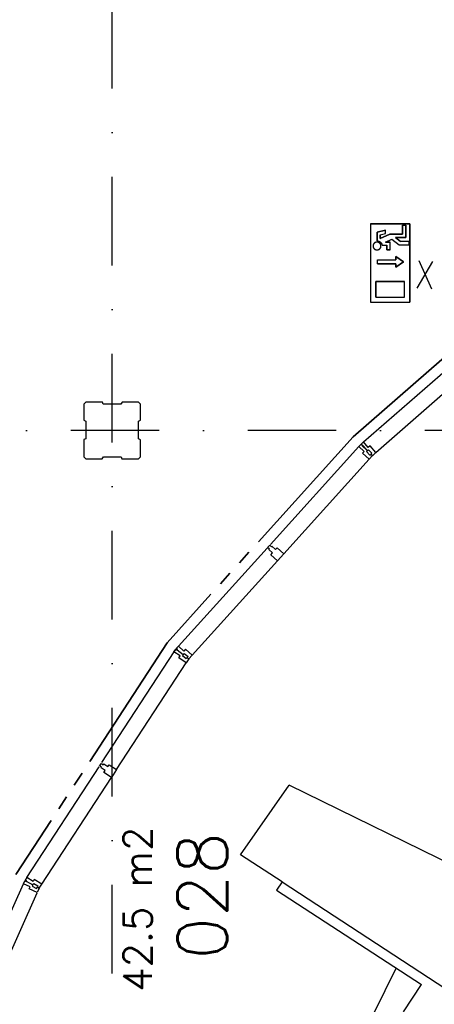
# Model space of a CAD drawing. Extents: x 36324 to 146208, y -50294 to 26426.
# Tile 27 of 39: x 98910 to 101838, y 4144 to 11098. Entities that reach past the tile are written whole.
import ezdxf

# ---------------------------------------------------------------- set-up
doc = ezdxf.new("R2010")
doc.units = 0
doc.header["$LTSCALE"] = 100
doc.linetypes.add('B0302', pattern=[12.5, 6.25, -3.125, 0, -3.125])
doc.linetypes.add('B0804', pattern=[15, 10, -1, 1, -1, 1, -1])
for name, color, linetype in [('Bouwkundig', 253, 'CONTINUOUS'), ('Bouwkundig tekst', 252, 'CONTINUOUS'), ('Stramien', 252, 'B0302')]:
    doc.layers.add(name, color=color, linetype=linetype)
doc.layers.add('brandscheiding', color=40, linetype='B0804', lineweight=35)
doc.styles.add('bouwk tekst', font='romans.shx')
doc.styles.get("Standard").update_dxf_attribs({"font": 'romans.shx'})

msp = doc.modelspace()

# ---------------------------------------------------------------- linework, layer by layer
at = {"layer": 'Bouwkundig', "linetype": 'Continuous'}
for p, q in [((101387.3, 9656.8), (101664.8, 9656.8)), ((101387.3, 9656.8), (101387.3, 9101.9)), ((101433.6, 9596.7), (101493.7, 9611.7)), ((101433.6, 9535.7), (101433.6, 9596.7)), ((101493.7, 9587.9), (101493.7, 9611.7)), ((101613.9, 9582.8), (101613.9, 9647.6)), ((101613.9, 9647.6), (101637, 9647.6)), ((101637, 9647.6), (101637, 9559.7)), ((101664.8, 9656.8), (101664.8, 9101.9)), ((101456.7, 9578.6), (101493.7, 9587.9)), ((101456.7, 9551.7), (101525.1, 9582.8)), ((101456.7, 9578.6), (101456.7, 9551.7)), ((101492.5, 9527.3), (101539.5, 9548.7)), ((101492.5, 9527.3), (101526.1, 9527.3)), ((101525.1, 9582.8), (101613.9, 9582.8)), ((101526.1, 9471.8), (101526.1, 9527.3)), ((101539.4, 9548.9), (101590.8, 9508.8)), ((101563.1, 9559.7), (101598.7, 9532)), ((101637, 9559.7), (101563.1, 9559.7)), ((101660.2, 9532), (101598.7, 9532)), ((101660.2, 9508.8), (101660.2, 9532)), ((101469.4, 9504.2), (101502.9, 9504.2)), ((101502.9, 9471.8), (101502.9, 9504.2)), ((101526.1, 9471.8), (101502.9, 9471.8)), ((101590.8, 9508.8), (101660.2, 9508.8)), ((101436.5, 9401.6), (101566, 9401.6)), ((101621.4, 9387.7), (101566, 9424.7)), ((101566, 9424.7), (101566, 9401.6)), ((101566, 9350.7), (101621.4, 9387.7)), ((101436.5, 9373.9), (101566, 9373.9)), ((101566, 9373.9), (101566, 9350.7)), ((101424.3, 9138.9), (101424.3, 9249.9)), ((101424.3, 9249.9), (101627.8, 9249.9)), ((101627.8, 9138.9), (101627.8, 9249.9)), ((101424.3, 9138.9), (101627.8, 9138.9)), ((101387.3, 9101.9), (101664.8, 9101.9))]:
    msp.add_line(p, q, dxfattribs=at)
for points in [[(101664.8, 9656.8), (101387.3, 9656.8), (101387.3, 9101.9), (101664.8, 9101.9), (101664.8, 9656.8)], [(101637, 9647.6), (101613.9, 9647.6), (101613.9, 9582.8), (101525.1, 9582.8), (101456.7, 9551.7), (101456.7, 9578.6), (101493.7, 9587.9), (101493.7, 9611.7), (101433.6, 9596.7), (101433.6, 9535.7), (101439.4, 9535.2), (101441.9, 9534.7), (101444.5, 9534), (101447.2, 9533), (101450.7, 9531.4), (101453.4, 9529.8), (101455.3, 9528.5), (101457.6, 9526.6), (101459.5, 9524.8), (101462, 9521.9), (101463.9, 9519.2), (101465.7, 9516.2), (101467, 9513.2), (101468.4, 9509.1), (101469.1, 9506.2), (101469.8, 9504.2), (101502.9, 9504.2), (101502.9, 9471.8), (101526.1, 9471.8), (101526.1, 9527.3), (101492.5, 9527.3), (101539.5, 9548.7), (101590.8, 9508.8), (101660.2, 9508.8), (101660.2, 9532), (101598.7, 9532), (101563.1, 9559.7), (101637, 9559.7), (101637, 9647.6)], [(101414, 9480), (101415, 9479), (101416, 9478.1), (101417.1, 9477.3), (101418.2, 9476.5), (101419.3, 9475.8), (101420.5, 9475.1), (101421.7, 9474.5), (101423, 9474), (101424.2, 9473.5), (101425.5, 9473), (101426.8, 9472.7), (101428.2, 9472.4), (101429.5, 9472.2), (101430.9, 9472), (101432.2, 9471.9), (101433.6, 9471.8), (101434.9, 9471.9), (101436.3, 9472), (101437.7, 9472.2), (101439, 9472.4), (101440.3, 9472.7), (101441.6, 9473), (101442.9, 9473.5), (101444.2, 9474), (101445.4, 9474.5), (101446.7, 9475.1), (101447.8, 9475.8), (101449, 9476.5), (101450.1, 9477.3), (101451.2, 9478.1), (101452.2, 9479), (101453.2, 9480), (101454.1, 9481), (101455, 9482), (101455.9, 9483.1), (101456.7, 9484.2), (101457.4, 9485.3), (101458.1, 9486.5), (101458.7, 9487.7), (101459.2, 9489), (101459.7, 9490.2), (101460.1, 9491.5), (101460.5, 9492.9), (101460.8, 9494.2), (101461, 9495.5), (101461.2, 9496.9), (101461.3, 9498.2), (101461.3, 9499.6), (101461.3, 9501), (101461.2, 9502.3), (101461, 9503.7), (101460.8, 9505), (101460.5, 9506.3), (101460.1, 9507.6), (101459.7, 9508.9), (101459.2, 9510.2), (101458.7, 9511.5), (101458.1, 9512.7), (101457.4, 9513.9), (101456.7, 9515), (101455.9, 9516.1), (101455, 9517.2), (101454.1, 9518.2), (101453.2, 9519.2), (101452.2, 9520.2), (101451.2, 9521), (101450.1, 9521.9), (101449, 9522.7), (101447.8, 9523.4), (101446.7, 9524.1), (101445.4, 9524.7), (101444.2, 9525.2), (101442.9, 9525.7), (101441.6, 9526.1), (101440.3, 9526.5), (101439, 9526.8), (101437.7, 9527), (101436.3, 9527.2), (101434.9, 9527.3), (101433.6, 9527.3), (101432.2, 9527.3), (101430.9, 9527.2), (101429.5, 9527), (101428.2, 9526.8), (101426.8, 9526.5), (101425.5, 9526.1), (101424.2, 9525.7), (101423, 9525.2), (101421.7, 9524.7), (101420.5, 9524.1), (101419.3, 9523.4), (101418.2, 9522.7), (101417.1, 9521.9), (101416, 9521), (101415, 9520.2), (101414, 9519.2), (101413, 9518.2), (101412.1, 9517.2), (101411.3, 9516.1), (101410.5, 9515), (101409.8, 9513.9), (101409.1, 9512.7), (101408.5, 9511.5), (101408, 9510.2), (101407.5, 9508.9), (101407, 9507.6), (101406.7, 9506.3), (101406.4, 9505), (101406.1, 9503.7), (101406, 9502.3), (101405.9, 9501), (101405.8, 9499.6), (101405.9, 9498.2), (101406, 9496.9), (101406.1, 9495.5), (101406.4, 9494.2), (101406.7, 9492.9), (101407, 9491.5), (101407.5, 9490.2), (101408, 9489), (101408.5, 9487.7), (101409.1, 9486.5), (101409.8, 9485.3), (101410.5, 9484.2), (101411.3, 9483.1), (101412.1, 9482), (101413, 9481), (101414, 9480)], [(101429.5, 9527), (101424.9, 9525.9), (101419.7, 9523.6), (101415.9, 9520.9), (101413.3, 9518.6), (101410.4, 9514.8), (101408.3, 9510.9), (101406.4, 9505.3), (101405.9, 9497.9), (101407, 9491.7), (101408.6, 9487.6), (101409.7, 9485.5), (101411.4, 9482.9), (101413.2, 9480.7), (101416.6, 9477.6), (101420.2, 9475.3), (101424.5, 9473.4), (101430.2, 9472.1), (101434.4, 9471.9), (101438, 9472.2), (101443.6, 9473.7), (101447.1, 9475.4), (101451.4, 9478.3), (101455.6, 9482.7), (101457.5, 9485.5), (101459.6, 9490), (101460.8, 9494.3), (101461.3, 9501), (101460.3, 9507.1), (101458.7, 9511.3), (101456.9, 9514.6), (101454.5, 9517.8), (101451.1, 9521.1), (101447.2, 9523.8), (101443.9, 9525.4), (101439.7, 9526.7), (101436.9, 9527.1), (101432.3, 9527.3), (101429.5, 9527)], [(101433.6, 9535.7), (101434, 9535.7), (101434.4, 9535.7), (101434.8, 9535.7), (101435.2, 9535.7), (101435.6, 9535.7), (101436, 9535.6), (101436.4, 9535.6), (101436.8, 9535.6), (101437.2, 9535.5), (101437.6, 9535.5), (101438.1, 9535.4), (101438.5, 9535.4), (101438.9, 9535.3), (101439.3, 9535.3), (101439.7, 9535.2), (101440.1, 9535.1), (101440.5, 9535), (101440.9, 9535), (101441.3, 9534.9), (101441.7, 9534.8), (101442.1, 9534.7), (101442.5, 9534.6), (101442.8, 9534.5), (101443.2, 9534.4), (101443.6, 9534.3), (101444, 9534.2), (101444.4, 9534.1), (101444.8, 9533.9), (101445.2, 9533.8), (101445.6, 9533.7), (101445.9, 9533.5), (101446.3, 9533.4), (101446.7, 9533.2), (101447.1, 9533.1), (101447.5, 9532.9), (101447.8, 9532.8), (101448.2, 9532.6), (101448.6, 9532.4), (101449, 9532.3), (101449.3, 9532.1), (101449.7, 9531.9), (101450.1, 9531.7), (101450.4, 9531.6), (101450.8, 9531.4), (101451.1, 9531.2), (101451.5, 9531), (101451.8, 9530.8), (101452.2, 9530.6), (101452.5, 9530.3), (101452.9, 9530.1), (101453.2, 9529.9), (101453.6, 9529.7), (101453.9, 9529.5), (101454.2, 9529.2), (101454.6, 9529), (101454.9, 9528.8), (101455.2, 9528.5), (101455.5, 9528.3), (101455.9, 9528), (101456.2, 9527.8), (101456.5, 9527.5), (101456.8, 9527.2), (101457.1, 9527), (101457.4, 9526.7), (101457.7, 9526.4), (101458, 9526.2), (101458.3, 9525.9), (101458.6, 9525.6), (101458.9, 9525.3), (101459.2, 9525), (101459.5, 9524.8), (101459.8, 9524.5), (101460.1, 9524.2), (101460.3, 9523.9), (101460.6, 9523.6), (101460.9, 9523.3), (101461.1, 9522.9), (101461.4, 9522.6), (101461.7, 9522.3), (101461.9, 9522), (101462.2, 9521.7), (101462.4, 9521.4), (101462.7, 9521), (101462.9, 9520.7), (101463.1, 9520.4), (101463.4, 9520), (101463.6, 9519.7), (101463.8, 9519.4), (101464, 9519), (101464.2, 9518.7), (101464.5, 9518.3), (101464.7, 9518), (101464.9, 9517.6), (101465.1, 9517.3), (101465.3, 9516.9), (101465.5, 9516.6), (101465.7, 9516.2), (101465.8, 9515.8), (101466, 9515.5), (101466.2, 9515.1), (101466.4, 9514.7), (101466.5, 9514.4), (101466.7, 9514), (101466.9, 9513.6), (101467, 9513.2), (101467.2, 9512.9), (101467.3, 9512.5), (101467.5, 9512.1), (101467.6, 9511.7), (101467.7, 9511.3), (101467.9, 9511), (101468, 9510.6), (101468.1, 9510.2), (101468.2, 9509.8), (101468.3, 9509.4), (101468.5, 9509), (101468.6, 9508.6), (101468.7, 9508.2), (101468.8, 9507.8), (101468.8, 9507.4), (101468.9, 9507), (101469, 9506.6), (101469.1, 9506.2), (101469.2, 9505.8), (101469.2, 9505.4), (101469.3, 9505), (101469.3, 9504.6), (101469.4, 9504.2)], [(101436.5, 9373.9), (101436.5, 9401.6), (101566, 9401.6), (101566, 9424.7), (101621.4, 9387.7), (101566, 9350.7), (101566, 9373.9), (101436.5, 9373.9)], [(101718.3, 9202.7), (101828.4, 9390.7)], [(101728.5, 9395.9), (101818.2, 9197.4)], [(101627.8, 9249.9), (101424.3, 9249.9), (101424.3, 9138.9), (101627.8, 9138.9), (101627.8, 9249.9)], [(101338.8, 8115.3), (102041.3, 8729.3)], [(101426.3, 8040.3), (102104.3, 8633.3)], [(99363.2, 8011.4), (99378.2, 7996.4), (99493.2, 7996.4), (99501.2, 8011.4), (99626.2, 8011.4), (99631.2, 7996.4), (99748.2, 7996.4), (99763.2, 8011.4), (99763.2, 8130.4), (99748.2, 8138.4), (99748.2, 8263.4), (99763.2, 8268.4), (99763.2, 8381.4), (99748.2, 8396.4), (99633.2, 8396.4), (99625.2, 8381.4), (99500.2, 8381.4), (99495.2, 8396.4), (99378.2, 8396.4), (99363.2, 8381.4), (99363.2, 8270.4), (99378.2, 8262.4), (99378.2, 8137.4), (99363.2, 8132.4), (99363.2, 8011.4)], [(100680.3, 7391.3), (101305.8, 8083.3)], [(101327.8, 8092.3), (101320.8, 8100.3)], [(101320.8, 8100.3), (101327.8, 8092.3), (101329.8, 8095.3), (101367.3, 8055.3), (101359.8, 8048.3), (101383.8, 8023.3), (101391.3, 8030.3), (101401.3, 8019.3)], [(101338.8, 8115.3), (101321.8, 8100.3)], [(101328.8, 8093.3), (101321.8, 8100.3)], [(101321.8, 8100.3), (101328.8, 8093.3), (101326.8, 8091.3), (101365.8, 8053.3), (101372.8, 8060.3), (101397.8, 8036.3), (101390.8, 8029.3), (101401.3, 8018.3)], [(101326.8, 8091.3), (101328.8, 8093.3)], [(101372.3, 8077.3), (101338.8, 8115.3)], [(101385.3, 8088.3), (101372.3, 8077.3)], [(101426.3, 8040.3), (101385.3, 8088.3)], [(101401.3, 8018.3), (101426.3, 8040.3)], [(100775.8, 7326.3), (101378.3, 7993.3)], [(100031.3, 6672.3), (100656.8, 7365.3)], [(100127.3, 6609.3), (100730.8, 7276.3)], [(99490.3, 5851.3), (100000.3, 6632.3)], [(100019.8, 6645.3), (100012.3, 6651.3)], [(100012.3, 6651.3), (100019.8, 6645.3), (100021.8, 6647.3), (100064.8, 6614.3), (100058.8, 6606.3), (100086.8, 6585.3), (100092.8, 6593.3), (100104.3, 6583.3)], [(100031.3, 6672.3), (100016.3, 6656.3)], [(100016.3, 6656.3), (100023.8, 6650.3), (100022.3, 6647.3), (100065.3, 6614.3), (100071.3, 6622.3), (100098.8, 6601.3), (100092.8, 6593.3), (100104.8, 6584.3)], [(100023.8, 6650.3), (100016.3, 6656.3)], [(100022.3, 6647.3), (100023.8, 6650.3)], [(100069.3, 6638.3), (100031.3, 6672.3)], [(100080.3, 6651.3), (100069.3, 6638.3)], [(100127.3, 6609.3), (100080.3, 6651.3)], [(100104.8, 6584.3), (100127.3, 6609.3)], [(99594.3, 5802.3), (100085.8, 6555.3)], [(98961.3, 5040.3), (99471.3, 5821.3)], [(99066.3, 4992.3), (99557.8, 5746.3)], [(100470.2, 5199.9), (100813.1, 5692.2)], [(102101.6, 5061.1), (100813.1, 5692.2)], [(100763.2, 5008.5), (100470.2, 5199.9)], [(98937.3, 4995.3), (98946.3, 5016.3)], [(98954.8, 5011.3), (98946.3, 5016.3)], [(98946.3, 5016.3), (98954.8, 5011.3), (98956.3, 5014.3), (99003.8, 4988.3), (98999.3, 4979.3), (99029.8, 4962.3), (99034.8, 4971.3), (99047.8, 4964.3)], [(98961.3, 5040.3), (98948.8, 5021.3)], [(98957.8, 5016.3), (98948.8, 5021.3)], [(98948.8, 5021.3), (98957.8, 5016.3), (98956.3, 5014.3), (99003.8, 4988.3), (99008.8, 4997.3), (99039.3, 4980.3), (99034.8, 4971.3), (99047.8, 4964.3)], [(98956.3, 5014.3), (98954.8, 5011.3)], [(98956.3, 5014.3), (98957.8, 5016.3)], [(99004.3, 5012.3), (98961.3, 5040.3)], [(99013.3, 5026.3), (99004.3, 5012.3)], [(99066.3, 4992.3), (99013.3, 5026.3)], [(100763.1, 5008.5), (100724.8, 4949.9)], [(100763.1, 5008.5), (103190.8, 3422.3)], [(98555.8, 4144.3), (98937.3, 4995.3)], [(98983.8, 4974.3), (98937.3, 4995.3)], [(98976.8, 4959.3), (98983.8, 4974.3)], [(99034.3, 4933.3), (98976.8, 4959.3)], [(99047.8, 4964.3), (99034.3, 4933.3)], [(99047.8, 4964.3), (99066.3, 4992.3)], [(100724.9, 4949.9), (101746.7, 4283.4)], [(98666.3, 4112.3), (99033.8, 4932.3)], [(100875.8, 2994.1), (101569.1, 4399.4)], [(101620.3, 4090), (101746.7, 4283.5)]]:
    msp.add_lwpolyline(points, dxfattribs=at)
for points in [[(101433.6, 9535.7), (101440.3, 9535.1), (101450.2, 9531.6), (101455.7, 9528.1), (101459.6, 9524.6), (101464.4, 9518.5), (101467.5, 9512.1), (101468.9, 9507.2), (101469.8, 9504.2), (101502.9, 9504.2), (101502.9, 9471.8), (101526.1, 9471.8), (101526.1, 9527.3), (101492.5, 9527.3), (101539.5, 9548.7), (101590.8, 9508.8), (101660.2, 9508.8), (101660.2, 9532), (101598.7, 9532), (101563.1, 9559.7), (101637, 9559.7), (101637, 9647.6), (101613.9, 9647.6), (101613.9, 9582.8), (101525.1, 9582.8), (101456.7, 9551.7), (101456.7, 9578.6), (101493.7, 9587.9), (101493.7, 9611.7), (101433.6, 9596.7)], [(101305.8, 8083.3), (101320.8, 8100.3), (101327.8, 8092.3), (101329.8, 8095.3), (101327.8, 8092.3), (101320.8, 8100.3)], [(101305.8, 8083.3), (101320.8, 8100.3), (101327.8, 8092.3), (101329.8, 8095.3), (101367.3, 8055.3), (101359.8, 8048.3), (101383.8, 8023.3), (101391.3, 8030.3), (101401.3, 8019.3), (101378.8, 7994.3), (101332.3, 8036.3), (101343.8, 8049.3)], [(100728.8, 7368.3), (100775.8, 7326.3), (100730.8, 7276.3), (100683.8, 7319.3), (100695.3, 7331.3), (100669.3, 7355.3), (100673.3, 7359.3), (100661.3, 7369.3), (100675.8, 7386.3), (100687.8, 7375.3), (100691.3, 7379.3), (100717.3, 7356.3)], [(99999.8, 6632.3), (100012.3, 6651.3), (100019.8, 6645.3), (100021.8, 6647.3), (100064.8, 6614.3), (100058.8, 6606.3), (100086.8, 6585.3), (100092.8, 6593.3), (100104.3, 6583.3), (100086.3, 6555.3), (100033.3, 6590.3), (100042.8, 6604.3)], [(99999.8, 6632.3), (100012.3, 6651.3), (100019.8, 6645.3), (100021.8, 6647.3), (100019.8, 6645.3), (100012.3, 6651.3)], [(99541.8, 5836.3), (99594.3, 5802.3), (99557.8, 5746.3), (99505.3, 5780.3), (99514.3, 5794.3), (99485.3, 5813.3), (99488.3, 5818.3), (99474.8, 5827.3), (99486.8, 5845.3), (99500.3, 5836.3), (99503.3, 5841.3), (99532.3, 5822.3)]]:
    msp.add_lwpolyline(points, close=True, dxfattribs=at)
at = {"layer": 'brandscheiding'}
for p, q in [((102005.5, 8799.2), (101266.4, 8152.8)), ((101266.4, 8152.8), (99951.7, 6697.3)), ((99951.7, 6697.3), (98882.7, 5059.6))]:
    msp.add_line(p, q, dxfattribs=at)
at = {"layer": 'Stramien'}
for p, q in [((99562.8, -40641.2), (99562.8, 26425.7)), ((133648.8, 8196.8), (36324.1, 8196.8))]:
    msp.add_line(p, q, dxfattribs=at)

# ---------------------------------------------------------------- texts
at = {"layer": 'Bouwkundig tekst', "linetype": 'Continuous'}
msp.add_text('028', height=350, rotation=90, dxfattribs=at).set_placement((100374.6, 4459.5))
at = {"layer": 'Bouwkundig tekst', "linetype": 'Continuous', "insert": (99642.3, 4233.4), "char_height": 200, "width": 1805, "attachment_point": 1, "rotation": 90, "style": 'bouwk tekst'}
msp.add_mtext('42.5 m2', dxfattribs=at)

doc.saveas('drawing.dxf')
